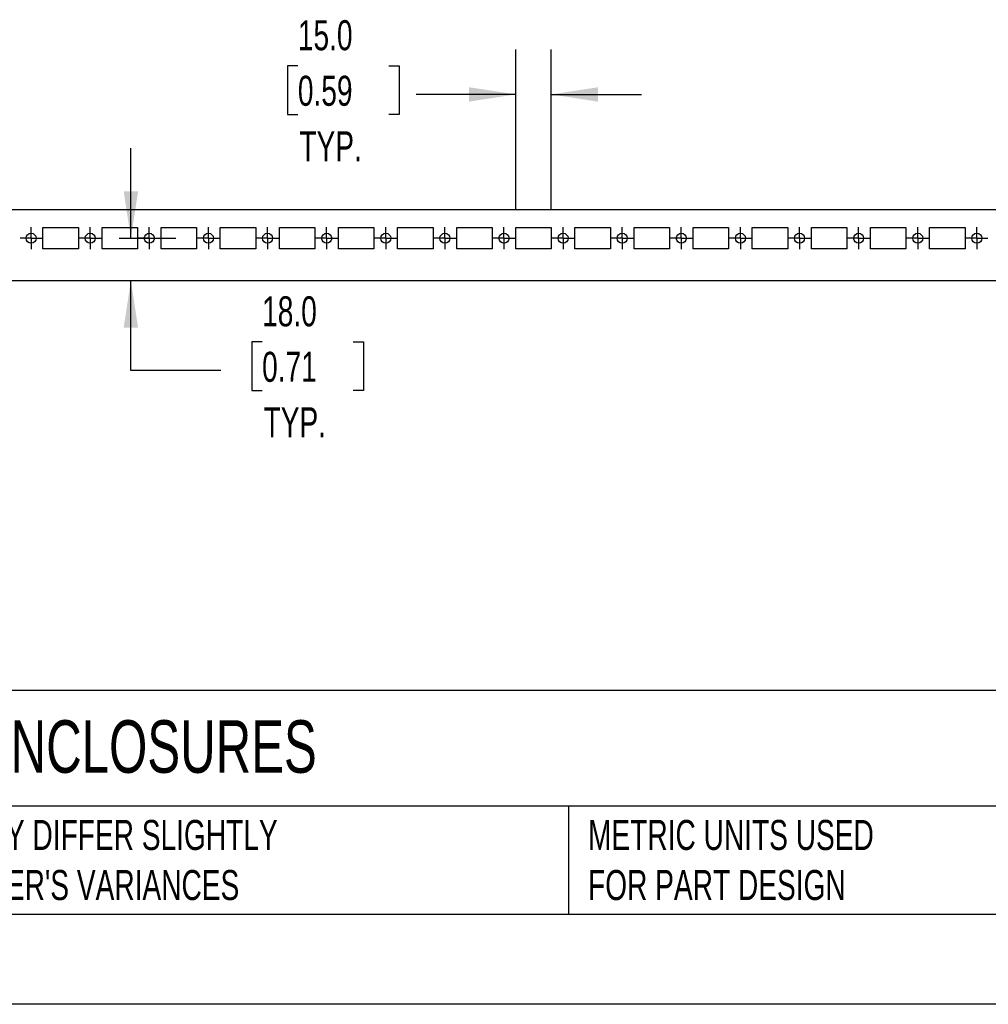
# Model space of a CAD drawing. Header units: millimetres. Extents: x 0 to 1676, y 0 to 1295.
# Tile 2 of 11: x 401 to 810, y 0 to 416. Entities that reach past the tile are written whole.
import ezdxf

# ---------------------------------------------------------------- set-up
doc = ezdxf.new("R2010")
doc.units = ezdxf.units.MM
doc.header["$LTSCALE"] = 6
doc.linetypes.add('CENTERX2', pattern=[20.32, 12.7, -2.54, 2.54, -2.54])
doc.layers.add('CENTER', color=40, linetype='CENTERX2')
doc.layers.add('DIMENSIONS', color=140, linetype='Continuous', lineweight=25)
doc.layers.add('TEXT', color=140, linetype='Continuous', lineweight=25)
doc.styles.add('SLDTEXTSTYLE0', font='TXT', dxfattribs={"width": 0.7})
doc.dimstyles.new('SLDDIMSTYLE0', dxfattribs={"dimtxt": 12.948047, "dimasz": 19.812, "dimexe": 0, "dimexo": 0.0625, "dimgap": 3.237012, "dimtad": 0, "dimtih": 1, "dimtoh": 1, "dimdec": 1, "dimrnd": 1e-09, "dimzin": 4, "dimdsep": 46, "dimtxsty": 'SLDTEXTSTYLE0', "dimsah": 1, "dimcen": 0.09, "dimadec": 0, "dimazin": 1, "dimtfac": 1, "dimtdec": 1, "dimtmove": 0, "dimatfit": 0, "dimfxl": 0, "dimfrac": 2, "dimtolj": 1, "dimtzin": 12, "dimarcsym": 0})

# ---------------------------------------------------------------- blocks, each defined once
blk = doc.blocks.new('_D_5')
at = {"layer": 'DIMENSIONS'}
for p, q in [((610.57, 336.09), (610.57, 403.83)), ((625.57, 336.09), (625.57, 403.83)), ((518.39, 396.89), (514.04, 396.89)), ((514.04, 396.89), (514.04, 376.31)), ((556.87, 396.89), (561.22, 396.89)), ((561.22, 396.89), (561.22, 376.31)), ((610.57, 384.78), (568.46, 384.78)), ((625.57, 384.78), (663.67, 384.78)), ((514.04, 376.31), (518.39, 376.31)), ((561.22, 376.31), (556.87, 376.31))]:
    blk.add_line(p, q, dxfattribs=at)
for points in [[(610.57, 384.78), (590.76, 387.82), (590.76, 381.73)], [(625.57, 384.78), (645.39, 381.73), (645.39, 387.82)]]:
    blk.add_solid(points, dxfattribs=at)
at = {"layer": 'DIMENSIONS', "char_height": 12.7, "attachment_point": 1, "style": 'SLDTEXTSTYLE0'}
for s, insert in [('15.0', (518.39, 416.16)), ('0.59', (518.39, 392.68)), ('TYP.', (519.02, 369.2))]:
    blk.add_mtext(s, dxfattribs=dict(at, insert=insert))
blk = doc.blocks.new('_D_6')
at = {"layer": 'DIMENSIONS'}
for p, q in [((447.77, 323.97), (447.77, 362.07)), ((442.86, 323.97), (466.82, 323.97)), ((447.77, 268.04), (447.77, 305.97)), ((503.27, 280.15), (498.92, 280.15)), ((498.92, 280.15), (498.92, 259.57)), ((541.74, 280.15), (546.09, 280.15)), ((546.09, 280.15), (546.09, 259.57)), ((485.87, 268.04), (447.77, 268.04)), ((498.92, 259.57), (503.27, 259.57)), ((546.09, 259.57), (541.74, 259.57))]:
    blk.add_line(p, q, dxfattribs=at)
for points in [[(447.77, 323.97), (450.82, 343.79), (444.72, 343.79)], [(447.77, 305.97), (444.72, 286.16), (450.82, 286.16)]]:
    blk.add_solid(points, dxfattribs=at)
at = {"layer": 'DIMENSIONS', "char_height": 12.7, "attachment_point": 1, "style": 'SLDTEXTSTYLE0'}
for s, insert in [('18.0', (503.27, 299.42)), ('0.71', (503.27, 275.95)), ('TYP.', (503.89, 252.47))]:
    blk.add_mtext(s, dxfattribs=dict(at, insert=insert))
blk = doc.blocks.new('SW_CENTERMARKSYMBOL_0')
at = {"layer": 'CENTER', "color": 0}
for p, q in [((0, 2.54), (0, 4.665)), ((-2.54, 0), (-4.665, 0)), ((0, 0), (-2.54, 0)), ((0, 0), (0, 2.54)), ((0, 0), (0, -2.54)), ((0, 0), (2.54, 0)), ((2.54, 0), (4.665, 0)), ((0, -2.54), (0, -4.665))]:
    blk.add_line(p, q, dxfattribs=at)
blk = doc.blocks.new('SW_CENTERMARKSYMBOL_1')
at = {"layer": 'CENTER', "color": 0}
for p, q in [((0, 2.54), (0, 4.665)), ((-2.54, 0), (-4.665, 0)), ((0, 0), (-2.54, 0)), ((0, 0), (0, 2.54)), ((0, 0), (0, -2.54)), ((0, 0), (2.54, 0)), ((2.54, 0), (4.665, 0)), ((0, -2.54), (0, -4.665))]:
    blk.add_line(p, q, dxfattribs=at)
blk = doc.blocks.new('SW_CENTERMARKSYMBOL_2')
at = {"layer": 'CENTER', "color": 0}
for p, q in [((0, 2.54), (0, 4.665)), ((-2.54, 0), (-4.665, 0)), ((0, 0), (-2.54, 0)), ((0, 0), (0, 2.54)), ((0, 0), (0, -2.54)), ((0, 0), (2.54, 0)), ((2.54, 0), (4.665, 0)), ((0, -2.54), (0, -4.665))]:
    blk.add_line(p, q, dxfattribs=at)
blk = doc.blocks.new('SW_CENTERMARKSYMBOL_3')
at = {"layer": 'CENTER', "color": 0}
for p, q in [((0, 2.54), (0, 4.665)), ((-2.54, 0), (-4.665, 0)), ((0, 0), (-2.54, 0)), ((0, 0), (0, 2.54)), ((0, 0), (0, -2.54)), ((0, 0), (2.54, 0)), ((2.54, 0), (4.665, 0)), ((0, -2.54), (0, -4.665))]:
    blk.add_line(p, q, dxfattribs=at)
blk = doc.blocks.new('SW_CENTERMARKSYMBOL_4')
at = {"layer": 'CENTER', "color": 0}
for p, q in [((0, 2.54), (0, 4.665)), ((-2.54, 0), (-4.665, 0)), ((0, 0), (-2.54, 0)), ((0, 0), (0, 2.54)), ((0, 0), (0, -2.54)), ((0, 0), (2.54, 0)), ((2.54, 0), (4.665, 0)), ((0, -2.54), (0, -4.665))]:
    blk.add_line(p, q, dxfattribs=at)
blk = doc.blocks.new('SW_CENTERMARKSYMBOL_5')
at = {"layer": 'CENTER', "color": 0}
for p, q in [((0, 2.54), (0, 4.665)), ((-2.54, 0), (-4.665, 0)), ((0, 0), (-2.54, 0)), ((0, 0), (0, 2.54)), ((0, 0), (0, -2.54)), ((0, 0), (2.54, 0)), ((2.54, 0), (4.665, 0)), ((0, -2.54), (0, -4.665))]:
    blk.add_line(p, q, dxfattribs=at)
blk = doc.blocks.new('SW_CENTERMARKSYMBOL_6')
at = {"layer": 'CENTER', "color": 0}
for p, q in [((0, 2.54), (0, 4.665)), ((-2.54, 0), (-4.665, 0)), ((0, 0), (-2.54, 0)), ((0, 0), (0, 2.54)), ((0, 0), (0, -2.54)), ((0, 0), (2.54, 0)), ((2.54, 0), (4.665, 0)), ((0, -2.54), (0, -4.665))]:
    blk.add_line(p, q, dxfattribs=at)
blk = doc.blocks.new('SW_CENTERMARKSYMBOL_7')
at = {"layer": 'CENTER', "color": 0}
for p, q in [((0, 2.54), (0, 4.665)), ((-2.54, 0), (-4.665, 0)), ((0, 0), (-2.54, 0)), ((0, 0), (0, 2.54)), ((0, 0), (0, -2.54)), ((0, 0), (2.54, 0)), ((2.54, 0), (4.665, 0)), ((0, -2.54), (0, -4.665))]:
    blk.add_line(p, q, dxfattribs=at)
blk = doc.blocks.new('SW_CENTERMARKSYMBOL_18')
at = {"layer": 'CENTER', "color": 0}
for p, q in [((0, 2.54), (0, 4.665)), ((-2.54, 0), (-4.665, 0)), ((0, 0), (-2.54, 0)), ((0, 0), (0, 2.54)), ((0, 0), (0, -2.54)), ((0, 0), (2.54, 0)), ((2.54, 0), (4.665, 0)), ((0, -2.54), (0, -4.665))]:
    blk.add_line(p, q, dxfattribs=at)
blk = doc.blocks.new('SW_CENTERMARKSYMBOL_19')
at = {"layer": 'CENTER', "color": 0}
for p, q in [((0, 2.54), (0, 4.665)), ((-2.54, 0), (-4.665, 0)), ((0, 0), (-2.54, 0)), ((0, 0), (0, 2.54)), ((0, 0), (0, -2.54)), ((0, 0), (2.54, 0)), ((2.54, 0), (4.665, 0)), ((0, -2.54), (0, -4.665))]:
    blk.add_line(p, q, dxfattribs=at)
blk = doc.blocks.new('SW_CENTERMARKSYMBOL_20')
at = {"layer": 'CENTER', "color": 0}
for p, q in [((0, 2.54), (0, 4.665)), ((-2.54, 0), (-4.665, 0)), ((0, 0), (-2.54, 0)), ((0, 0), (0, 2.54)), ((0, 0), (0, -2.54)), ((0, 0), (2.54, 0)), ((2.54, 0), (4.665, 0)), ((0, -2.54), (0, -4.665))]:
    blk.add_line(p, q, dxfattribs=at)
blk = doc.blocks.new('SW_CENTERMARKSYMBOL_21')
at = {"layer": 'CENTER', "color": 0}
for p, q in [((0, 2.54), (0, 4.665)), ((-2.54, 0), (-4.665, 0)), ((0, 0), (-2.54, 0)), ((0, 0), (0, 2.54)), ((0, 0), (0, -2.54)), ((0, 0), (2.54, 0)), ((2.54, 0), (4.665, 0)), ((0, -2.54), (0, -4.665))]:
    blk.add_line(p, q, dxfattribs=at)
blk = doc.blocks.new('SW_CENTERMARKSYMBOL_22')
at = {"layer": 'CENTER', "color": 0}
for p, q in [((0, 2.54), (0, 4.665)), ((-2.54, 0), (-4.665, 0)), ((0, 0), (-2.54, 0)), ((0, 0), (0, 2.54)), ((0, 0), (0, -2.54)), ((0, 0), (2.54, 0)), ((2.54, 0), (4.665, 0)), ((0, -2.54), (0, -4.665))]:
    blk.add_line(p, q, dxfattribs=at)
blk = doc.blocks.new('SW_CENTERMARKSYMBOL_23')
at = {"layer": 'CENTER', "color": 0}
for p, q in [((0, 2.54), (0, 4.665)), ((-2.54, 0), (-4.665, 0)), ((0, 0), (-2.54, 0)), ((0, 0), (0, 2.54)), ((0, 0), (0, -2.54)), ((0, 0), (2.54, 0)), ((2.54, 0), (4.665, 0)), ((0, -2.54), (0, -4.665))]:
    blk.add_line(p, q, dxfattribs=at)
blk = doc.blocks.new('SW_CENTERMARKSYMBOL_24')
at = {"layer": 'CENTER', "color": 0}
for p, q in [((0, 2.54), (0, 4.665)), ((-2.54, 0), (-4.665, 0)), ((0, 0), (-2.54, 0)), ((0, 0), (0, 2.54)), ((0, 0), (0, -2.54)), ((0, 0), (2.54, 0)), ((2.54, 0), (4.665, 0)), ((0, -2.54), (0, -4.665))]:
    blk.add_line(p, q, dxfattribs=at)
blk = doc.blocks.new('SW_CENTERMARKSYMBOL_25')
at = {"layer": 'CENTER', "color": 0}
for p, q in [((0, 2.54), (0, 4.665)), ((-2.54, 0), (-4.665, 0)), ((0, 0), (-2.54, 0)), ((0, 0), (0, 2.54)), ((0, 0), (0, -2.54)), ((0, 0), (2.54, 0)), ((2.54, 0), (4.665, 0)), ((0, -2.54), (0, -4.665))]:
    blk.add_line(p, q, dxfattribs=at)
blk = doc.blocks.new('SW_CENTERMARKSYMBOL_26')
at = {"layer": 'CENTER', "color": 0}
for p, q in [((0, 2.54), (0, 4.665)), ((-2.54, 0), (-4.665, 0)), ((0, 0), (-2.54, 0)), ((0, 0), (0, 2.54)), ((0, 0), (0, -2.54)), ((0, 0), (2.54, 0)), ((2.54, 0), (4.665, 0)), ((0, -2.54), (0, -4.665))]:
    blk.add_line(p, q, dxfattribs=at)

msp = doc.modelspace()

# ---------------------------------------------------------------- linework, layer by layer
for p, q in [((1069.07, 335.97), (167.07, 335.97)), ((410.57, 319.47), (410.57, 328.47)), ((410.57, 328.47), (425.57, 328.47)), ((425.57, 328.47), (425.57, 319.47)), ((435.57, 319.47), (435.57, 328.47)), ((435.57, 328.47), (450.57, 328.47)), ((450.57, 328.47), (450.57, 319.47)), ((460.57, 319.47), (460.57, 328.47)), ((460.57, 328.47), (475.57, 328.47)), ((475.57, 328.47), (475.57, 319.47)), ((485.57, 319.47), (485.57, 328.47)), ((485.57, 328.47), (500.57, 328.47)), ((500.57, 328.47), (500.57, 319.47)), ((510.57, 319.47), (510.57, 328.47)), ((510.57, 328.47), (525.57, 328.47)), ((525.57, 328.47), (525.57, 319.47)), ((535.57, 319.47), (535.57, 328.47)), ((535.57, 328.47), (550.57, 328.47)), ((550.57, 328.47), (550.57, 319.47)), ((560.57, 319.47), (560.57, 328.47)), ((560.57, 328.47), (575.57, 328.47)), ((575.57, 328.47), (575.57, 319.47)), ((585.57, 319.47), (585.57, 328.47)), ((585.57, 328.47), (600.57, 328.47)), ((600.57, 328.47), (600.57, 319.47)), ((610.57, 328.47), (625.57, 328.47)), ((610.57, 319.47), (610.57, 328.47)), ((625.57, 328.47), (625.57, 319.47)), ((635.57, 328.47), (650.57, 328.47)), ((635.57, 319.47), (635.57, 328.47)), ((650.57, 328.47), (650.57, 319.47)), ((660.57, 328.47), (675.57, 328.47)), ((660.57, 319.47), (660.57, 328.47)), ((675.57, 328.47), (675.57, 319.47)), ((685.57, 328.47), (700.57, 328.47)), ((685.57, 319.47), (685.57, 328.47)), ((700.57, 328.47), (700.57, 319.47)), ((710.57, 328.47), (725.57, 328.47)), ((710.57, 319.47), (710.57, 328.47)), ((725.57, 328.47), (725.57, 319.47)), ((735.57, 328.47), (750.57, 328.47)), ((735.57, 319.47), (735.57, 328.47)), ((750.57, 328.47), (750.57, 319.47)), ((760.57, 328.47), (775.57, 328.47)), ((760.57, 319.47), (760.57, 328.47)), ((775.57, 328.47), (775.57, 319.47)), ((785.57, 328.47), (800.57, 328.47)), ((785.57, 319.47), (785.57, 328.47)), ((800.57, 328.47), (800.57, 319.47)), ((425.57, 319.47), (410.57, 319.47)), ((450.57, 319.47), (435.57, 319.47)), ((475.57, 319.47), (460.57, 319.47)), ((500.57, 319.47), (485.57, 319.47)), ((525.57, 319.47), (510.57, 319.47)), ((550.57, 319.47), (535.57, 319.47)), ((575.57, 319.47), (560.57, 319.47)), ((600.57, 319.47), (585.57, 319.47)), ((625.57, 319.47), (610.57, 319.47)), ((650.57, 319.47), (635.57, 319.47)), ((675.57, 319.47), (660.57, 319.47)), ((700.57, 319.47), (685.57, 319.47)), ((725.57, 319.47), (710.57, 319.47)), ((750.57, 319.47), (735.57, 319.47)), ((775.57, 319.47), (760.57, 319.47)), ((800.57, 319.47), (785.57, 319.47)), ((1069.07, 305.97), (167.07, 305.97))]:
    msp.add_line(p, q)
at = {"color": 7, "linetype": 'Continuous'}
msp.add_line((1676.41, 0.02), (0.01, 0.02), dxfattribs=at)
for centre in [(405.57, 323.97), (430.57, 323.97), (455.57, 323.97), (480.57, 323.97), (505.57, 323.97), (530.57, 323.97), (555.57, 323.97), (580.57, 323.97), (605.57, 323.97), (630.57, 323.97), (655.57, 323.97), (680.57, 323.97), (705.57, 323.97), (730.57, 323.97), (755.57, 323.97), (780.57, 323.97), (805.57, 323.97)]:
    msp.add_circle(centre, 2.12)
at = {"layer": 'TEXT'}
for p, q in [((1638.3, 132.76), (38.1, 132.76)), ((1638.3, 83.82), (38.1, 83.82)), ((632.91, 83.82), (632.91, 38.1)), ((38.1, 38.1), (1638.3, 38.1))]:
    msp.add_line(p, q, dxfattribs=at)

# ---------------------------------------------------------------- block references
at = {"layer": 'CENTER'}
for name, p in [('SW_CENTERMARKSYMBOL_26', (405.57, 323.97)), ('SW_CENTERMARKSYMBOL_25', (430.57, 323.97)), ('SW_CENTERMARKSYMBOL_24', (455.57, 323.97)), ('SW_CENTERMARKSYMBOL_23', (480.57, 323.97)), ('SW_CENTERMARKSYMBOL_22', (505.57, 323.97)), ('SW_CENTERMARKSYMBOL_21', (530.57, 323.97)), ('SW_CENTERMARKSYMBOL_20', (555.57, 323.97)), ('SW_CENTERMARKSYMBOL_19', (580.57, 323.97)), ('SW_CENTERMARKSYMBOL_18', (605.57, 323.97)), ('SW_CENTERMARKSYMBOL_0', (630.57, 323.97)), ('SW_CENTERMARKSYMBOL_1', (655.57, 323.97)), ('SW_CENTERMARKSYMBOL_2', (680.57, 323.97)), ('SW_CENTERMARKSYMBOL_3', (705.57, 323.97)), ('SW_CENTERMARKSYMBOL_4', (730.57, 323.97)), ('SW_CENTERMARKSYMBOL_5', (755.57, 323.97)), ('SW_CENTERMARKSYMBOL_6', (780.57, 323.97)), ('SW_CENTERMARKSYMBOL_7', (805.57, 323.97))]:
    msp.add_blockref(name, p, dxfattribs=at)

# ---------------------------------------------------------------- texts
at = {"layer": 'TEXT', "attachment_point": 1, "style": 'SLDTEXTSTYLE0'}
for s, insert, char_height in [('SAGINAW QUADRITALIA 2200MM ENCLOSURES', (47.79, 120.14), 22.225), ("PART DIMENSIONS MAY DIFFER SLIGHTLY ^JDUE TO MANUFACTURER'S VARIANCES", (263.48, 77.98), 12.7), ('METRIC UNITS USED ^JFOR PART DESIGN', (641.12, 77.98), 12.7)]:
    msp.add_mtext(s, dxfattribs=dict(at, insert=insert, char_height=char_height))

# ---------------------------------------------------------------- dimensions: what is measured, and where the dimension line sits
at = {"layer": 'DIMENSIONS'}
dim = msp.add_linear_dim(base=(625.57, 384.78), p1=(610.57, 328.47), p2=(625.57, 328.47), text='<>\\PTYP.', dimstyle='SLDDIMSTYLE0', dxfattribs=at)
dim.commit()
dim.dimension.update_dxf_attribs({"geometry": '_D_5', "text_midpoint": (537.63, 384.78), "dimtype": 160})
dim = msp.add_linear_dim(base=(447.77, 305.97), p1=(435.24, 323.97), p2=(167.07, 305.97), angle=90, text='<>\\PTYP.', dimstyle='SLDDIMSTYLE0', dxfattribs=at)
dim.commit()
dim.dimension.update_dxf_attribs({"geometry": '_D_6', "text_midpoint": (447.77, 268.04), "dimtype": 160})

doc.saveas('drawing.dxf')
